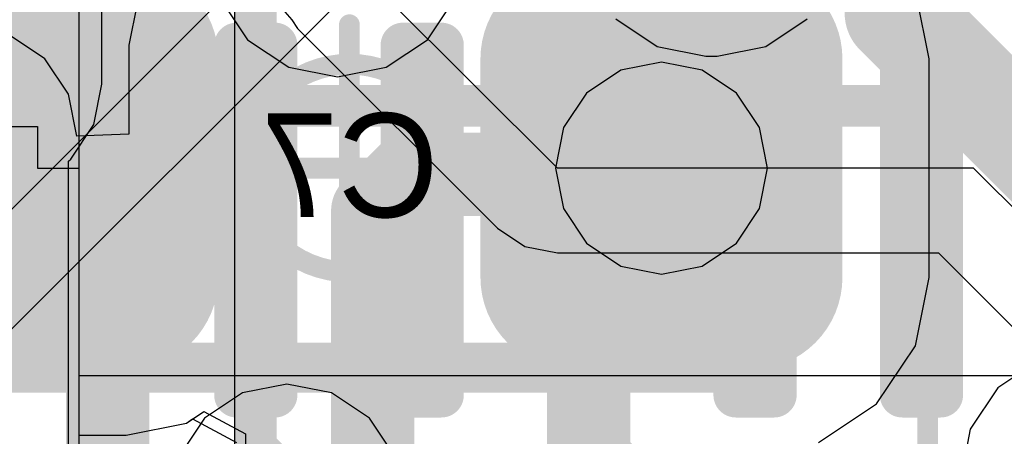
# Model space of a CAD drawing. Header units: millimetres. Extents: x -2 to 68, y -2 to 27.4.
# Tile 27 of 256: x 9.5 to 11.8, y 7.9 to 8.9. Entities that reach past the tile are written whole.
import ezdxf

# ---------------------------------------------------------------- set-up
doc = ezdxf.new("R2010")
doc.units = ezdxf.units.MM
for name, color, linetype in [('BottomLayer', 5, 'Continuous'), ('BottomPaste', 16, 'Continuous'), ('BottomSolder', 6, 'Continuous'), ('DrillGuide', 244, 'Continuous'), ('Mechanical10', 56, 'Continuous'), ('Mechanical13', 56, 'Continuous'), ('Mechanical17', 56, 'Continuous'), ('Mechanical6', 56, 'Continuous'), ('MidLayer1', 16, 'Continuous'), ('MidLayer3', 90, 'Continuous'), ('MidLayer4', 156, 'Continuous'), ('MidLayer5', 130, 'Continuous'), ('MidLayer6', 216, 'Continuous'), ('MidLayer7', 6, 'Continuous'), ('MultiLayer', 9, 'Continuous'), ('TopLayer', 1, 'Continuous'), ('TopPaste', 8, 'Continuous'), ('TopSolder', 216, 'Continuous'), ('ViaHoleLayer', 16, 'Continuous')]:
    doc.layers.add(name, color=color, linetype=linetype)

# ---------------------------------------------------------------- blocks, each defined once
blk = doc.blocks.new('QFN40P700X700X100_HS_57L_226')
at = {"layer": 'Mechanical13', "const_width": 0.1}
blk.add_lwpolyline([(3.55, -3.55), (-3.55, -3.55)], dxfattribs=at)
at = {"layer": 'TopLayer', "const_width": 0.054}
for points in [[(0.927, -2.854, 1), (0.981, -2.854, 1)], [(1.019, -2.854, 1), (1.073, -2.854, 1)], [(1.327, -2.854, 1), (1.381, -2.854, 1)], [(1.419, -2.854, 1), (1.473, -2.854, 1)], [(1.727, -2.854, 1), (1.781, -2.854, 1)], [(1.819, -2.854, 1), (1.873, -2.854, 1)], [(2.127, -2.854, 1), (2.181, -2.854, 1)], [(2.219, -2.854, 1), (2.273, -2.854, 1)], [(2.527, -2.854, 1), (2.581, -2.854, 1)], [(2.619, -2.854, 1), (2.673, -2.854, 1)], [(0.927, -3.696, 1), (0.981, -3.696, 1)], [(1.019, -3.696, 1), (1.073, -3.696, 1)], [(1.327, -3.696, 1), (1.381, -3.696, 1)], [(1.419, -3.696, 1), (1.473, -3.696, 1)], [(1.727, -3.696, 1), (1.781, -3.696, 1)], [(1.819, -3.696, 1), (1.873, -3.696, 1)], [(2.127, -3.696, 1), (2.181, -3.696, 1)], [(2.219, -3.696, 1), (2.273, -3.696, 1)], [(2.527, -3.696, 1), (2.581, -3.696, 1)], [(2.619, -3.696, 1), (2.673, -3.696, 1)]]:
    blk.add_lwpolyline(points, format="xyb", close=True, dxfattribs=at)
at = {"layer": 'TopLayer'}
for points in [[(1.046, -2.8), (0.954, -2.8), (1.046, -3.75), (0.954, -3.75)], [(1.446, -2.8), (1.354, -2.8), (1.446, -3.75), (1.354, -3.75)], [(1.846, -2.8), (1.754, -2.8), (1.846, -3.75), (1.754, -3.75)], [(2.246, -2.8), (2.154, -2.8), (2.246, -3.75), (2.154, -3.75)], [(2.646, -2.8), (2.554, -2.8), (2.646, -3.75), (2.554, -3.75)], [(1.1, -2.854), (0.9, -2.854), (1.1, -3.696), (0.9, -3.696)], [(1.5, -2.854), (1.3, -2.854), (1.5, -3.696), (1.3, -3.696)], [(1.9, -2.854), (1.7, -2.854), (1.9, -3.696), (1.7, -3.696)], [(2.3, -2.854), (2.1, -2.854), (2.3, -3.696), (2.1, -3.696)], [(2.7, -2.854), (2.5, -2.854), (2.7, -3.696), (2.5, -3.696)]]:
    blk.add_solid(points, dxfattribs=at)
at = {"layer": 'TopPaste', "const_width": 0.054}
for points in [[(0.927, -2.854, 1), (0.981, -2.854, 1)], [(1.019, -2.854, 1), (1.073, -2.854, 1)], [(1.327, -2.854, 1), (1.381, -2.854, 1)], [(1.419, -2.854, 1), (1.473, -2.854, 1)], [(1.727, -2.854, 1), (1.781, -2.854, 1)], [(1.819, -2.854, 1), (1.873, -2.854, 1)], [(2.127, -2.854, 1), (2.181, -2.854, 1)], [(2.219, -2.854, 1), (2.273, -2.854, 1)], [(2.527, -2.854, 1), (2.581, -2.854, 1)], [(2.619, -2.854, 1), (2.673, -2.854, 1)], [(0.927, -3.696, 1), (0.981, -3.696, 1)], [(1.019, -3.696, 1), (1.073, -3.696, 1)], [(1.327, -3.696, 1), (1.381, -3.696, 1)], [(1.419, -3.696, 1), (1.473, -3.696, 1)], [(1.727, -3.696, 1), (1.781, -3.696, 1)], [(1.819, -3.696, 1), (1.873, -3.696, 1)], [(2.127, -3.696, 1), (2.181, -3.696, 1)], [(2.219, -3.696, 1), (2.273, -3.696, 1)], [(2.527, -3.696, 1), (2.581, -3.696, 1)], [(2.619, -3.696, 1), (2.673, -3.696, 1)]]:
    blk.add_lwpolyline(points, format="xyb", close=True, dxfattribs=at)
at = {"layer": 'TopPaste'}
for points in [[(1.046, -2.8), (0.954, -2.8), (1.046, -3.75), (0.954, -3.75)], [(1.446, -2.8), (1.354, -2.8), (1.446, -3.75), (1.354, -3.75)], [(1.846, -2.8), (1.754, -2.8), (1.846, -3.75), (1.754, -3.75)], [(2.246, -2.8), (2.154, -2.8), (2.246, -3.75), (2.154, -3.75)], [(2.646, -2.8), (2.554, -2.8), (2.646, -3.75), (2.554, -3.75)], [(1.1, -2.854), (0.9, -2.854), (1.1, -3.696), (0.9, -3.696)], [(1.5, -2.854), (1.3, -2.854), (1.5, -3.696), (1.3, -3.696)], [(1.9, -2.854), (1.7, -2.854), (1.9, -3.696), (1.7, -3.696)], [(2.3, -2.854), (2.1, -2.854), (2.3, -3.696), (2.1, -3.696)], [(2.7, -2.854), (2.5, -2.854), (2.7, -3.696), (2.5, -3.696)]]:
    blk.add_solid(points, dxfattribs=at)
at = {"layer": 'TopSolder', "const_width": 0.054}
for points in [[(0.927, -2.854, 1), (0.981, -2.854, 1)], [(1.019, -2.854, 1), (1.073, -2.854, 1)], [(1.327, -2.854, 1), (1.381, -2.854, 1)], [(1.419, -2.854, 1), (1.473, -2.854, 1)], [(1.727, -2.854, 1), (1.781, -2.854, 1)], [(1.819, -2.854, 1), (1.873, -2.854, 1)], [(2.127, -2.854, 1), (2.181, -2.854, 1)], [(2.219, -2.854, 1), (2.273, -2.854, 1)], [(2.527, -2.854, 1), (2.581, -2.854, 1)], [(2.619, -2.854, 1), (2.673, -2.854, 1)], [(0.927, -3.696, 1), (0.981, -3.696, 1)], [(1.019, -3.696, 1), (1.073, -3.696, 1)], [(1.327, -3.696, 1), (1.381, -3.696, 1)], [(1.419, -3.696, 1), (1.473, -3.696, 1)], [(1.727, -3.696, 1), (1.781, -3.696, 1)], [(1.819, -3.696, 1), (1.873, -3.696, 1)], [(2.127, -3.696, 1), (2.181, -3.696, 1)], [(2.219, -3.696, 1), (2.273, -3.696, 1)], [(2.527, -3.696, 1), (2.581, -3.696, 1)], [(2.619, -3.696, 1), (2.673, -3.696, 1)]]:
    blk.add_lwpolyline(points, format="xyb", close=True, dxfattribs=at)
at = {"layer": 'TopSolder'}
for points in [[(1.046, -2.8), (0.954, -2.8), (1.046, -3.75), (0.954, -3.75)], [(1.446, -2.8), (1.354, -2.8), (1.446, -3.75), (1.354, -3.75)], [(1.846, -2.8), (1.754, -2.8), (1.846, -3.75), (1.754, -3.75)], [(2.246, -2.8), (2.154, -2.8), (2.246, -3.75), (2.154, -3.75)], [(2.646, -2.8), (2.554, -2.8), (2.646, -3.75), (2.554, -3.75)], [(1.1, -2.854), (0.9, -2.854), (1.1, -3.696), (0.9, -3.696)], [(1.5, -2.854), (1.3, -2.854), (1.5, -3.696), (1.3, -3.696)], [(1.9, -2.854), (1.7, -2.854), (1.9, -3.696), (1.7, -3.696)], [(2.3, -2.854), (2.1, -2.854), (2.3, -3.696), (2.1, -3.696)], [(2.7, -2.854), (2.5, -2.854), (2.7, -3.696), (2.5, -3.696)]]:
    blk.add_solid(points, dxfattribs=at)
blk = doc.blocks.new('CAP_0603_B_436')
at = {"layer": 'BottomLayer', "const_width": 0.2219}
for points in [[(-1.0741, 0.2631, 1), (-0.8522, 0.2631, 1)], [(-0.6478, 0.2631, 1), (-0.4259, 0.2631, 1)], [(0.4259, 0.2631, 1), (0.6478, 0.2631, 1)], [(0.8522, 0.2631, 1), (1.0741, 0.2631, 1)], [(-1.0741, -0.2631, 1), (-0.8522, -0.2631, 1)], [(-0.6478, -0.2631, 1), (-0.4259, -0.2631, 1)], [(0.4259, -0.2631, 1), (0.6478, -0.2631, 1)], [(0.8522, -0.2631, 1), (1.0741, -0.2631, 1)]]:
    blk.add_lwpolyline(points, format="xyb", close=True, dxfattribs=at)
at = {"layer": 'BottomLayer'}
for points in [[(-0.5369, 0.485), (-0.9632, 0.485), (-0.5369, -0.485), (-0.9632, -0.485)], [(0.5369, -0.485), (0.9632, -0.485), (0.5369, 0.485), (0.9632, 0.485)], [(-0.315, 0.2631), (-1.185, 0.2631), (-0.315, -0.2631), (-1.185, -0.2631)], [(0.315, -0.2631), (1.185, -0.2631), (0.315, 0.2631), (1.185, 0.2631)]]:
    blk.add_solid(points, dxfattribs=at)
at = {"layer": 'BottomPaste', "const_width": 0.2219}
for points in [[(-1.0741, 0.2631, 1), (-0.8522, 0.2631, 1)], [(-0.6478, 0.2631, 1), (-0.4259, 0.2631, 1)], [(0.4259, 0.2631, 1), (0.6478, 0.2631, 1)], [(0.8522, 0.2631, 1), (1.0741, 0.2631, 1)], [(-1.0741, -0.2631, 1), (-0.8522, -0.2631, 1)], [(-0.6478, -0.2631, 1), (-0.4259, -0.2631, 1)], [(0.4259, -0.2631, 1), (0.6478, -0.2631, 1)], [(0.8522, -0.2631, 1), (1.0741, -0.2631, 1)]]:
    blk.add_lwpolyline(points, format="xyb", close=True, dxfattribs=at)
at = {"layer": 'BottomPaste'}
for points in [[(-0.5369, 0.485), (-0.9632, 0.485), (-0.5369, -0.485), (-0.9632, -0.485)], [(0.5369, -0.485), (0.9632, -0.485), (0.5369, 0.485), (0.9632, 0.485)], [(-0.315, 0.2631), (-1.185, 0.2631), (-0.315, -0.2631), (-1.185, -0.2631)], [(0.315, -0.2631), (1.185, -0.2631), (0.315, 0.2631), (1.185, 0.2631)]]:
    blk.add_solid(points, dxfattribs=at)
at = {"layer": 'BottomSolder', "const_width": 0.2219}
for points in [[(-1.0741, 0.2631, 1), (-0.8522, 0.2631, 1)], [(-0.6478, 0.2631, 1), (-0.4259, 0.2631, 1)], [(0.4259, 0.2631, 1), (0.6478, 0.2631, 1)], [(0.8522, 0.2631, 1), (1.0741, 0.2631, 1)], [(-1.0741, -0.2631, 1), (-0.8522, -0.2631, 1)], [(-0.6478, -0.2631, 1), (-0.4259, -0.2631, 1)], [(0.4259, -0.2631, 1), (0.6478, -0.2631, 1)], [(0.8522, -0.2631, 1), (1.0741, -0.2631, 1)]]:
    blk.add_lwpolyline(points, format="xyb", close=True, dxfattribs=at)
at = {"layer": 'BottomSolder'}
for points in [[(-0.5369, 0.485), (-0.9632, 0.485), (-0.5369, -0.485), (-0.9632, -0.485)], [(0.5369, -0.485), (0.9632, -0.485), (0.5369, 0.485), (0.9632, 0.485)], [(-0.315, 0.2631), (-1.185, 0.2631), (-0.315, -0.2631), (-1.185, -0.2631)], [(0.315, -0.2631), (1.185, -0.2631), (0.315, 0.2631), (1.185, 0.2631)]]:
    blk.add_solid(points, dxfattribs=at)
at = {"layer": 'Mechanical10', "const_width": 0.12}
for points in [[(0.88, -0.48), (0.88, 0.48)], [(-0.88, -0.48), (0.88, -0.48)]]:
    blk.add_lwpolyline(points, dxfattribs=at)
at = {"layer": 'Mechanical10', "const_width": 0.06}
blk.add_lwpolyline([(0.85, -0.48, 1), (0.91, -0.48, 1)], format="xyb", close=True, dxfattribs=at)
blk.add_lwpolyline([(0.85, -0.48, 1), (0.91, -0.48, 1)], format="xyb", close=True, dxfattribs=at)
at = {"layer": 'Mechanical6', "const_width": 0.05}
for points in [[(1.39, -0.69), (1.39, 0.69)], [(0, -0.345), (0, 0.345)], [(-0.345, 0), (0.345, 0)]]:
    blk.add_lwpolyline(points, dxfattribs=at)
at = {"layer": 'Mechanical6'}
for points, const_width in [([(-0.0125, 0.345, 1), (0.0125, 0.345, 1)], 0.025), ([(0.25, 0, 1), (-0.25, 0, 1)], 0.05), ([(-0.3575, 0, 1), (-0.3325, 0, 1)], 0.025), ([(-0.2625, 0, 1), (-0.2375, 0, 1)], 0.025), ([(0.2375, 0, 1), (0.2625, 0, 1)], 0.025), ([(0.3325, 0, 1), (0.3575, 0, 1)], 0.025), ([(-0.0125, -0.345, 1), (0.0125, -0.345, 1)], 0.025)]:
    blk.add_lwpolyline(points, format="xyb", close=True, dxfattribs=dict(at, const_width=const_width))

msp = doc.modelspace()

# ---------------------------------------------------------------- linework, layer by layer
at = {"layer": 'BottomLayer'}
for p, q in [((9.6, 9.1423), (9.6, 8.5)), ((11.6433, 8.7631), (11.6105, 8.9277)), ((11.6433, 8.7631), (11.6105, 8.9277)), ((11.6433, 8.2369), (11.6433, 8.7631)), ((11.6433, 8.2369), (11.6433, 8.7631)), ((8.9077, 8.6), (9.5, 8.6)), ((9.5, 8.6), (9.5, 8.5)), ((9.5, 8.5), (9.6, 8.5)), ((9.6, 8.5), (9.6, 7.8577)), ((9.6, 8.5), (9.6, 7.8577)), ((11.6105, 8.0723), (11.6433, 8.2369)), ((11.6105, 8.0723), (11.6433, 8.2369)), ((11.5173, 7.9327), (11.6105, 8.0723)), ((11.5173, 7.9327), (11.6105, 8.0723)), ((11.3777, 7.8395), (11.5173, 7.9327)), ((11.3777, 7.8395), (11.5173, 7.9327)), ((9.8582, 7.8866), (9.9, 7.9145)), ((9.9, 7.9145), (10, 7.8611)), ((9.7131, 7.8577), (9.8582, 7.8866)), ((9.7131, 7.8577), (9.8582, 7.8866)), ((9.8582, 7.8866), (9.873, 7.8965)), ((9.873, 7.8965), (9.9788, 7.8399)), ((9.6, 7.8577), (9.7131, 7.8577)), ((9.6, 7.8577), (9.7131, 7.8577)), ((10, 7.8611), (10, 7.6849))]:
    msp.add_line(p, q, dxfattribs=at)
at = {"layer": 'BottomLayer', "const_width": 0.2}
for points in [[(11, 8.5), (11, 9.4427)], [(10.9852, 8.4852), (11, 8.5)], [(10.3059, 8.3971), (10.3941, 8.4852)], [(10.3941, 8.4852), (10.9852, 8.4852)], [(10.3059, 7.1191), (10.3059, 8.3971)]]:
    msp.add_lwpolyline(points, dxfattribs=at)
at = {"layer": 'BottomLayer'}
for points, const_width in [([(10.925, 8.5, 1), (11.075, 8.5, 1)], 0.15), ([(10.95, 8.5, 1), (11.05, 8.5, 1)], 0.1), ([(10.95, 8.5, 1), (11.05, 8.5, 1)], 0.1), ([(10.3441, 8.4852, 1), (10.4441, 8.4852, 1)], 0.1), ([(10.3441, 8.4852, 1), (10.4441, 8.4852, 1)], 0.1), ([(10.9352, 8.4852, 1), (11.0352, 8.4852, 1)], 0.1), ([(10.9352, 8.4852, 1), (11.0352, 8.4852, 1)], 0.1), ([(10.2559, 8.3971, 1), (10.3559, 8.3971, 1)], 0.1), ([(10.2559, 8.3971, 1), (10.3559, 8.3971, 1)], 0.1)]:
    msp.add_lwpolyline(points, format="xyb", close=True, dxfattribs=dict(at, const_width=const_width))
at = {"layer": 'DrillGuide', "const_width": 0.05}
msp.add_lwpolyline([(10.975, 8.5, 1), (11.025, 8.5, 1)], format="xyb", close=True, dxfattribs=at)
at = {"layer": 'MidLayer1'}
for p, q in [((10.8905, 8.8592), (10.9898, 8.7929)), ((11.2509, 8.7929), (11.3502, 8.8592)), ((10.9898, 8.7929), (11.1068, 8.7696)), ((11.1339, 8.7696), (11.2509, 8.7929)), ((11.1068, 8.7696), (11.1068, 8.7696)), ((11.1068, 8.7696), (11.1339, 8.7696)), ((11.9079, 8.0376), (11.8087, 7.9713)), ((10.1, 7.9804), (9.9927, 7.959)), ((10.2073, 7.959), (10.1, 7.9804)), ((9.9927, 7.959), (9.9017, 7.8983)), ((10.2983, 7.8983), (10.2073, 7.959)), ((11.8087, 7.9713), (11.7424, 7.8721)), ((9.9017, 7.8983), (9.841, 7.8073)), ((10.359, 7.8073), (10.2983, 7.8983)), ((11.7424, 7.8721), (11.7191, 7.755))]:
    msp.add_line(p, q, dxfattribs=at)
at = {"layer": 'MidLayer1', "const_width": 0.15}
msp.add_lwpolyline([(10.7523, 7.7271, 1), (10.9023, 7.7271, 1)], format="xyb", close=True, dxfattribs=at)
at = {"layer": 'MidLayer3'}
for p, q in [((9.2, 7.875), (10.4748, 9.1498)), ((10.0202, 8.9836), (9.1912, 8.1546))]:
    msp.add_line(p, q, dxfattribs=at)
at = {"layer": 'MidLayer4'}
for p, q in [((10.4375, 8.809), (10.5038, 8.9082)), ((9.9504, 8.8905), (10.0049, 8.809)), ((10.0049, 8.809), (10.1041, 8.7427)), ((10.3383, 8.7427), (10.4375, 8.809)), ((10.1041, 8.7427), (10.2212, 8.7194)), ((10.2212, 8.7194), (10.3383, 8.7427)), ((10.9025, 8.7355), (10.8198, 8.6802)), ((11, 8.7549), (10.9025, 8.7355)), ((11.0975, 8.7355), (11, 8.7549)), ((11.1802, 8.6802), (11.0975, 8.7355)), ((10.8198, 8.6802), (10.7645, 8.5975)), ((11.2355, 8.5975), (11.1802, 8.6802)), ((10.7645, 8.5975), (10.7451, 8.5)), ((11.2549, 8.5), (11.2355, 8.5975)), ((10.7451, 8.5), (10.7645, 8.4025)), ((11.2355, 8.4025), (11.2549, 8.5)), ((10.7645, 8.4025), (10.8198, 8.3198)), ((11.1802, 8.3198), (11.2355, 8.4025)), ((10.8198, 8.3198), (10.9025, 8.2645)), ((11.0975, 8.2645), (11.1802, 8.3198)), ((10.9025, 8.2645), (11, 8.2451)), ((11, 8.2451), (11.0975, 8.2645))]:
    msp.add_line(p, q, dxfattribs=at)
at = {"layer": 'MidLayer4', "const_width": 0.15}
msp.add_lwpolyline([(10.925, 8.5, 1), (11.075, 8.5, 1)], format="xyb", close=True, dxfattribs=at)
at = {"layer": 'MidLayer5'}
msp.add_line((9.975, 7.6685), (9.975, 8.9999), dxfattribs=at)
for points, const_width in [([(11.5653, 8.8731), (11.5653, 11.3108)], 0.25), ([(9.6691, 5.9528), (9.6691, 9.622)], 0.2), ([(11.5653, 8.8731), (12.5083, 7.93)], 0.25)]:
    msp.add_lwpolyline(points, dxfattribs=dict(at, const_width=const_width))
at = {"layer": 'MidLayer5', "const_width": 0.125}
msp.add_lwpolyline([(11.5028, 8.8731, 1), (11.6278, 8.8731, 1)], format="xyb", close=True, dxfattribs=at)
msp.add_lwpolyline([(11.5028, 8.8731, 1), (11.6278, 8.8731, 1)], format="xyb", close=True, dxfattribs=at)
at = {"layer": 'MidLayer6'}
for p, q in [((9.6549, 8.7021), (9.6549, 9.5944)), ((9.6355, 8.6046), (9.6549, 8.7021)), ((9.5802, 8.5219), (9.6355, 8.6046)), ((9.575, 8.5166), (9.5802, 8.5219)), ((9.575, 7.15), (9.575, 8.5166))]:
    msp.add_line(p, q, dxfattribs=at)
at = {"layer": 'MidLayer7'}
for p, q in [((10.75, 8.5), (10.2697, 8.9803)), ((10.0947, 8.8757), (10.1116, 8.857)), ((10.1116, 8.857), (10.1255, 8.8361)), ((10.1255, 8.8361), (10.6058, 8.3558)), ((11.75, 8.5), (10.75, 8.5)), ((12.4091, 7.841), (11.75, 8.5)), ((10.6058, 8.3558), (10.672, 8.3116)), ((10.672, 8.3116), (10.75, 8.2961)), ((10.75, 8.2961), (11.6656, 8.2961)), ((11.6656, 8.2961), (12.1748, 7.7868))]:
    msp.add_line(p, q, dxfattribs=at)
at = {"layer": 'MultiLayer', "const_width": 0.15}
for points in [[(10.925, 8.5, 1), (11.075, 8.5, 1)], [(10.7523, 7.7271, 1), (10.9023, 7.7271, 1)]]:
    msp.add_lwpolyline(points, format="xyb", close=True, dxfattribs=at)
at = {"layer": 'TopLayer'}
for p, q in [((9.7397, 8.8951), (9.72, 8.796)), ((9.518, 8.763), (9.4327, 8.82)), ((9.72, 8.796), (9.72, 8.5819)), ((9.575, 8.6777), (9.518, 8.763)), ((9.5951, 8.577), (9.575, 8.6777)), ((9.72, 8.5819), (9.5951, 8.577)), ((15.65, 8), (9.6, 8)), ((9.6, 8), (9.6, 2.1))]:
    msp.add_line(p, q, dxfattribs=at)
for points, const_width in [([(11.625, 8.375), (11.625, 9.125)], 0.2), ([(10.025, 8.375), (10.025, 9)], 0.1), ([(11.225, 8.375), (11.225, 8.9573)], 0.2), ([(10.825, 7.7293), (10.825, 8.375)], 0.2), ([(10.025, 7.8291), (10.025, 8.375)], 0.1), ([(10.025, 7.8291), (10.1, 7.7541)], 0.1)]:
    msp.add_lwpolyline(points, dxfattribs=dict(at, const_width=const_width))
for points, const_width in [([(10.775, 8.375, 1), (10.875, 8.375, 1)], 0.1), ([(11.175, 8.375, 1), (11.275, 8.375, 1)], 0.1), ([(11.575, 8.375, 1), (11.675, 8.375, 1)], 0.1), ([(10, 8.375, 1), (10.05, 8.375, 1)], 0.05), ([(10, 8.375, 1), (10.05, 8.375, 1)], 0.05), ([(10, 7.8291, 1), (10.05, 7.8291, 1)], 0.05), ([(10, 7.8291, 1), (10.05, 7.8291, 1)], 0.05), ([(10.7523, 7.7271, 1), (10.9023, 7.7271, 1)], 0.15)]:
    msp.add_lwpolyline(points, format="xyb", close=True, dxfattribs=dict(at, const_width=const_width))
at = {"layer": 'ViaHoleLayer', "const_width": 0.05}
msp.add_lwpolyline([(10.975, 8.5, 1), (11.025, 8.5, 1)], format="xyb", close=True, dxfattribs=at)

# ---------------------------------------------------------------- block references
msp.add_blockref('CAP_0603_B_436', (10.25, 8.5))
at = {"rotation": 180}
msp.add_blockref('QFN40P700X700X100_HS_57L_226', (12.625, 5.1), dxfattribs=at)

# ---------------------------------------------------------------- texts
at = {"layer": 'Mechanical17', "text_generation_flag": 2}
msp.add_text('C7', height=0.25, dxfattribs=at).set_placement((10.4648, 8.382))

doc.saveas('drawing.dxf')
